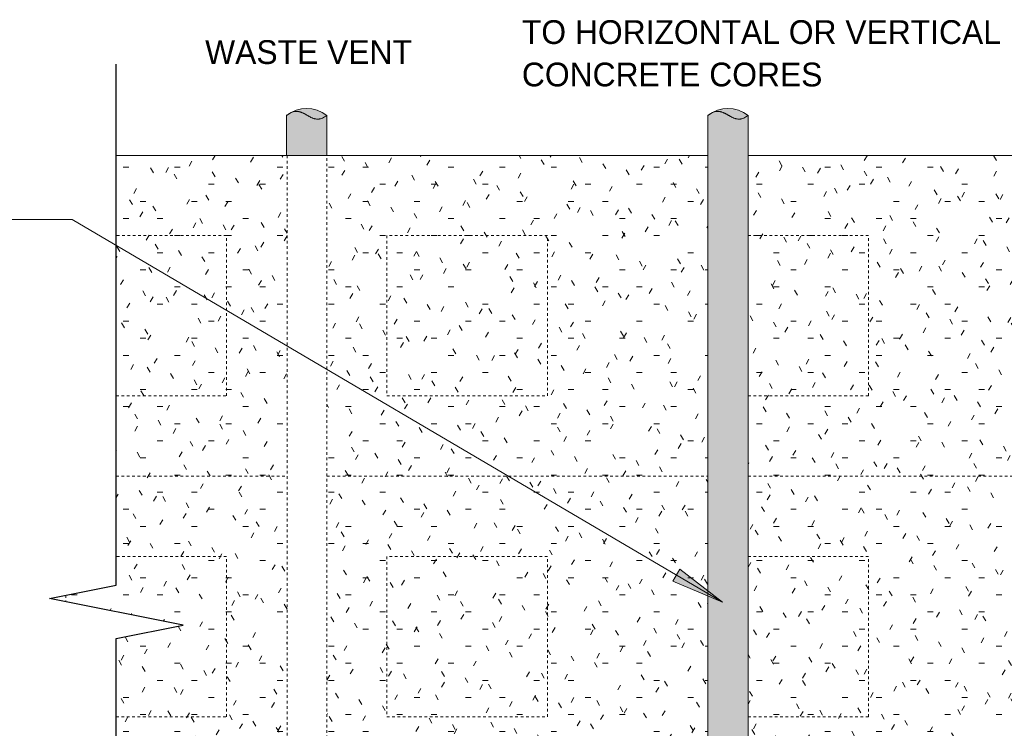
# Model space of a CAD drawing. Header units: inches. Extents: x 0 to 1121, y -57 to 386.
# Tile 11 of 24: x 361 to 398, y 293 to 319. Entities that reach past the tile are written whole.
import ezdxf

# ---------------------------------------------------------------- set-up
doc = ezdxf.new("R2010")
doc.units = ezdxf.units.IN
doc.header["$MEASUREMENT"] = 0
doc.linetypes.add('DASH 1_32', pattern=[0.0625, 0.03125, -0.03125])
doc.linetypes.add('Hidden 1_16_', pattern=[0.09375, 0.0625, -0.03125])
for name, color, linetype, lineweight in [('A-ANNO-TEXT', 2, 'Continuous', 9), ('A-DETL', 5, 'Continuous', 9), ('A-DETL-GENF', 3, 'Continuous', 9)]:
    doc.layers.add(name, color=color, linetype=linetype, lineweight=lineweight)
pattern_1 = [(0, (404.174, 0), (2.56, 0.64), [0.211, -1.709, 0.211, -1.709, -10.24]), (0, (404.174, 0), (2.56, 0.64), [-3.84, 0.211, -3.629, 0.211, -1.709, -4.48]), (0, (404.174, 0), (2.56, 0.64), [-9.6, 0.211, -1.069, 0.211, -2.989]), (120, (405.134, 0.32), (-1.8342563, 1.897025), [0.211, -1.709, 0.211, -1.709, -10.24]), (120, (405.134, 0.32), (-1.8342563, 1.897025), [-3.84, 0.211, -3.629, 0.211, -1.709, -4.48]), (120, (405.134, 0.32), (-1.8342563, 1.897025), [-9.6, 0.211, -1.069, 0.211, -2.989]), (240, (405.454, 1.6), (-0.7257437, -2.537025), [0.211, -1.709, 0.211, -1.709, -10.24]), (240, (405.454, 1.6), (-0.7257437, -2.537025), [-3.84, 0.211, -3.629, 0.211, -1.709, -4.48]), (240, (405.454, 1.6), (-0.7257437, -2.537025), [-9.6, 0.211, -1.069, 0.211, -2.989])]

# ---------------------------------------------------------------- blocks, each defined once
blk = doc.blocks.new('Break Line2 - B_ ICCF WALL1')
at = {"layer": 'A-DETL-GENF', "lineweight": 30}
for p, q in [((0.5, 2.5), (-0.5, -2.5)), ((1, 0), (0.5, 2.5)), ((-1, 0), (-20.492, 0)), ((-0.5, -2.5), (-1, 0)), ((21.306, 0), (1, 0))]:
    blk.add_line(p, q, dxfattribs=at)

msp = doc.modelspace()

# ---------------------------------------------------------------- hatches: boundary and pattern name
at = {"layer": 'A-ANNO-TEXT'}
msp.add_hatch(color=7, dxfattribs=at).paths.add_polyline_path([(385.95317054, 298.56704151), (385.68592189, 298.1132836), (387.54286298, 297.32518505)], flags=0)
at = {"layer": 'A-DETL-GENF'}
h = msp.add_hatch(color=250, dxfattribs=at)
edge = h.paths.add_edge_path(flags=0)
edge.add_line((371.25176155, 314.0413794), (372.75176155, 314.0413794))
edge.add_line((372.75176155, 314.0413794), (372.75176155, 315.5413794))
edge.add_spline(control_points=[(372.75176155, 315.5413794), (372.73231337, 315.52609776), (372.70209541, 315.5045003), (372.66035466, 315.47801064), (372.62807615, 315.45979939), (372.59481491, 315.44350691), (372.56055913, 315.42938668), (372.5253268, 315.41794896), (372.477342, 315.40633861), (372.41570313, 315.39975763), (372.35388546, 315.40395626), (372.30535079, 315.41315132), (372.26948506, 315.42255711), (372.24013077, 315.43226744), (372.21703871, 315.44109121), (372.19983637, 315.44802088), (372.1828009, 315.45534517), (372.16596299, 315.46312693), (372.14927111, 315.47122961), (372.13267284, 315.47951512), (372.11620667, 315.488055), (372.09990647, 315.49691093), (372.08370043, 315.50594386), (372.06751758, 315.51501649), (372.05139113, 315.52418616), (372.03003184, 315.53665857), (372.00331476, 315.5522206), (371.9712345, 315.57085555), (371.94435563, 315.58613495), (371.92262896, 315.59795443), (371.90629646, 315.60675147), (371.88984829, 315.61532132), (371.8732187, 315.62352614), (371.85644286, 315.63143302), (371.83394902, 315.64168614), (371.81108246, 315.65110751), (371.78782918, 315.65949165), (371.76441095, 315.66738134), (371.73465085, 315.67575856), (371.69832713, 315.68321185), (371.64930765, 315.68954145), (371.58726357, 315.6896389), (371.52612672, 315.67923479), (371.47869432, 315.66531674), (371.44389879, 315.65250764), (371.40997566, 315.63754486), (371.37692, 315.62080607), (371.34462583, 315.60262065), (371.30256712, 315.57663919), (371.27178411, 315.55590032), (371.25176155, 315.5413794)], knot_values=[0, 0, 0, 0, 0.0742013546, 0.1112689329, 0.148282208, 0.1853231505, 0.2223151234, 0.2593430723, 0.2963351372, 0.3702901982, 0.4442772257, 0.4812997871, 0.5183777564, 0.5554302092, 0.5739921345, 0.5925336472, 0.6110638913, 0.6296153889, 0.6481756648, 0.6667260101, 0.6852681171, 0.7038192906, 0.7223753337, 0.7409282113, 0.7594769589, 0.7780277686, 0.8151301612, 0.8522337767, 0.8893282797, 0.9078786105, 0.9264332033, 0.9449809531, 0.963515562, 0.9820596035, 1.0006163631, 1.0376756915, 1.0562071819, 1.0747656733, 1.111803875, 1.1488742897, 1.1859076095, 1.2599567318, 1.3340305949, 1.3710747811, 1.4081540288, 1.4451822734, 1.4822414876, 1.5192689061, 1.5563332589, 1.6305346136, 1.6305346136, 1.6305346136, 1.6305346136], degree=3, periodic=0)
edge.add_line((371.25176155, 315.5413794), (371.25176155, 314.0413794))
h = msp.add_hatch(color=253, dxfattribs=at)
edge = h.paths.add_edge_path(flags=0)
edge.add_spline(control_points=[(371.42392464, 315.64029195), (371.48597659, 315.67287677), (371.61527672, 315.72812543), (371.88790873, 315.79312163), (372.19716964, 315.78788348), (372.51198611, 315.69141726), (372.67589182, 315.59671963), (372.75176155, 315.5413794)], knot_values=[0, 0, 0, 0, 0.2102615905, 0.4194170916, 0.8378220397, 1.118391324, 1.400116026, 1.400116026, 1.400116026, 1.400116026], degree=3, periodic=0)
edge.add_spline(control_points=[(372.75176155, 315.5413794), (372.732938, 315.52668323), (372.70377359, 315.50582928), (372.66358661, 315.48008581), (372.6377569, 315.4651977), (372.61658693, 315.45424438), (372.59518512, 315.4437594), (372.56777455, 315.4320129), (372.533975, 315.42029643), (372.48788558, 315.40804781), (372.42856081, 315.40007348), (372.36875958, 315.40231155), (372.32164776, 315.40977619), (372.28676488, 315.41781549), (372.25248014, 315.42815752), (372.21882864, 315.44038047), (372.18579697, 315.45422803), (372.15335705, 315.4693964), (372.12141072, 315.48559931), (372.08989077, 315.50260994), (372.05867123, 315.52017572), (372.02764997, 315.53808704), (371.99670555, 315.5561334), (371.9657094, 315.57409389), (371.93970919, 315.58876426), (371.91881031, 315.6003216), (371.90298542, 315.60871029), (371.88705975, 315.6169121), (371.87106239, 315.62497994), (371.85493137, 315.63276756), (371.83860124, 315.64012175), (371.82210694, 315.6471131), (371.79996796, 315.65607042), (371.77179972, 315.66602278), (371.73729236, 315.67567696), (371.69056335, 315.68543744), (371.63092547, 315.69088998), (371.53569679, 315.68440353), (371.46612816, 315.66213847), (371.42392464, 315.64029195)], knot_values=[0, 0, 0, 0, 0.0716430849, 0.1074253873, 0.1431592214, 0.1610291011, 0.1789255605, 0.214649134, 0.2504146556, 0.2861486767, 0.3575958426, 0.429053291, 0.4648004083, 0.5005922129, 0.5363570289, 0.5721659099, 0.607952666, 0.6437716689, 0.6795759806, 0.7153993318, 0.7512148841, 0.7870385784, 0.8228608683, 0.8586817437, 0.8945085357, 0.912419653, 0.9303250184, 0.9482384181, 0.9661599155, 0.9840738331, 1.0019709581, 1.0198828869, 1.0378155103, 1.0736139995, 1.1094409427, 1.1452284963, 1.2167407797, 1.2882273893, 1.4307955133, 1.4307955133, 1.4307955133, 1.4307955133], degree=3, periodic=0)
h = msp.add_hatch(color=250, dxfattribs=at)
edge = h.paths.add_edge_path(flags=0)
edge.add_line((387.00176155, 314.0413794), (388.50176155, 314.0413794))
edge.add_line((388.50176155, 314.0413794), (388.50176155, 315.5413794))
edge.add_spline(control_points=[(388.50176155, 315.5413794), (388.48231337, 315.52609776), (388.45209541, 315.5045003), (388.41035466, 315.47801064), (388.37807615, 315.45979939), (388.34481491, 315.44350691), (388.31055913, 315.42938668), (388.2753268, 315.41794896), (388.227342, 315.40633861), (388.16570313, 315.39975763), (388.10388546, 315.40395626), (388.05535079, 315.41315132), (388.01948506, 315.42255711), (387.99013077, 315.43226744), (387.96703871, 315.44109121), (387.94983637, 315.44802088), (387.9328009, 315.45534517), (387.91596299, 315.46312693), (387.89927111, 315.47122961), (387.88267284, 315.47951512), (387.86620667, 315.488055), (387.84990647, 315.49691093), (387.83370043, 315.50594386), (387.81751758, 315.51501649), (387.80139113, 315.52418616), (387.78003184, 315.53665857), (387.75331476, 315.5522206), (387.7212345, 315.57085555), (387.69435563, 315.58613495), (387.67262896, 315.59795443), (387.65629646, 315.60675147), (387.63984829, 315.61532132), (387.6232187, 315.62352614), (387.60644286, 315.63143302), (387.58394902, 315.64168614), (387.56108246, 315.65110751), (387.53782918, 315.65949165), (387.51441095, 315.66738134), (387.48465085, 315.67575856), (387.44832713, 315.68321185), (387.39930765, 315.68954145), (387.33726357, 315.6896389), (387.27612672, 315.67923479), (387.22869432, 315.66531674), (387.19389879, 315.65250764), (387.15997566, 315.63754486), (387.12692, 315.62080607), (387.09462583, 315.60262065), (387.05256712, 315.57663919), (387.02178411, 315.55590032), (387.00176155, 315.5413794)], knot_values=[0, 0, 0, 0, 0.0742013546, 0.1112689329, 0.148282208, 0.1853231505, 0.2223151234, 0.2593430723, 0.2963351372, 0.3702901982, 0.4442772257, 0.4812997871, 0.5183777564, 0.5554302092, 0.5739921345, 0.5925336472, 0.6110638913, 0.6296153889, 0.6481756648, 0.6667260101, 0.6852681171, 0.7038192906, 0.7223753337, 0.7409282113, 0.7594769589, 0.7780277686, 0.8151301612, 0.8522337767, 0.8893282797, 0.9078786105, 0.9264332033, 0.9449809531, 0.963515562, 0.9820596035, 1.0006163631, 1.0376756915, 1.0562071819, 1.0747656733, 1.111803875, 1.1488742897, 1.1859076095, 1.2599567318, 1.3340305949, 1.3710747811, 1.4081540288, 1.4451822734, 1.4822414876, 1.5192689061, 1.5563332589, 1.6305346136, 1.6305346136, 1.6305346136, 1.6305346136], degree=3, periodic=0)
edge.add_line((387.00176155, 315.5413794), (387.00176155, 314.0413794))
h = msp.add_hatch(color=253, dxfattribs=at)
edge = h.paths.add_edge_path(flags=0)
edge.add_spline(control_points=[(387.17392464, 315.64029195), (387.23597659, 315.67287677), (387.36527672, 315.72812543), (387.63790873, 315.79312163), (387.94716964, 315.78788348), (388.26198611, 315.69141726), (388.42589182, 315.59671963), (388.50176155, 315.5413794)], knot_values=[0, 0, 0, 0, 0.2102615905, 0.4194170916, 0.8378220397, 1.118391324, 1.400116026, 1.400116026, 1.400116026, 1.400116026], degree=3, periodic=0)
edge.add_spline(control_points=[(388.50176155, 315.5413794), (388.482938, 315.52668323), (388.45377359, 315.50582928), (388.41358661, 315.48008581), (388.3877569, 315.4651977), (388.36658693, 315.45424438), (388.34518512, 315.4437594), (388.31777455, 315.4320129), (388.283975, 315.42029643), (388.23788558, 315.40804781), (388.17856081, 315.40007348), (388.11875958, 315.40231155), (388.07164776, 315.40977619), (388.03676488, 315.41781549), (388.00248014, 315.42815752), (387.96882864, 315.44038047), (387.93579697, 315.45422803), (387.90335705, 315.4693964), (387.87141072, 315.48559931), (387.83989077, 315.50260994), (387.80867123, 315.52017572), (387.77764997, 315.53808704), (387.74670555, 315.5561334), (387.7157094, 315.57409389), (387.68970919, 315.58876426), (387.66881031, 315.6003216), (387.65298542, 315.60871029), (387.63705975, 315.6169121), (387.62106239, 315.62497994), (387.60493137, 315.63276756), (387.58860124, 315.64012175), (387.57210694, 315.6471131), (387.54996796, 315.65607042), (387.52179972, 315.66602278), (387.48729236, 315.67567696), (387.44056335, 315.68543744), (387.38092547, 315.69088998), (387.28569679, 315.68440353), (387.21612816, 315.66213847), (387.17392464, 315.64029195)], knot_values=[0, 0, 0, 0, 0.0716430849, 0.1074253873, 0.1431592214, 0.1610291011, 0.1789255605, 0.214649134, 0.2504146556, 0.2861486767, 0.3575958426, 0.429053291, 0.4648004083, 0.5005922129, 0.5363570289, 0.5721659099, 0.607952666, 0.6437716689, 0.6795759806, 0.7153993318, 0.7512148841, 0.7870385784, 0.8228608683, 0.8586817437, 0.8945085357, 0.912419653, 0.9303250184, 0.9482384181, 0.9661599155, 0.9840738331, 1.0019709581, 1.0198828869, 1.0378155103, 1.0736139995, 1.1094409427, 1.1452284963, 1.2167407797, 1.2882273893, 1.4307955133, 1.4307955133, 1.4307955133, 1.4307955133], degree=3, periodic=0)
h = msp.add_hatch(dxfattribs=at)
h.set_pattern_fill('FP3_14', style=0, pattern_type=2)
h.set_pattern_definition(pattern_1)
edge = h.paths.add_edge_path(flags=0)
edge.add_line((369.99395159, 288.49399902), (369.99395159, 288.85882059))
edge.add_arc((370.24395159, 288.85882059), 0.25, 180, 360)
edge.add_line((370.49395159, 288.85882059), (370.49395159, 288.49399902))
edge.add_line((370.49395159, 288.49399902), (370.46270159, 288.49399902))
edge.add_line((370.46270159, 288.49399902), (370.46270159, 278.0413794))
edge.add_line((370.46270159, 278.0413794), (371.27245411, 278.0413794))
edge.add_line((371.27245411, 278.0413794), (371.27245411, 314.0413794))
edge.add_line((371.27245411, 314.0413794), (364.88238089, 314.0413794))
edge.add_line((364.88238089, 314.0413794), (364.88238089, 297.96502511))
edge.add_line((364.88238089, 297.96502511), (362.38238089, 297.46502511))
edge.add_line((362.38238089, 297.46502511), (367.38238089, 296.46502511))
edge.add_line((367.38238089, 296.46502511), (364.88238089, 295.96502511))
edge.add_line((364.88238089, 295.96502511), (364.88238089, 278.0413794))
edge.add_line((364.88238089, 278.0413794), (370.02520159, 278.0413794))
edge.add_line((370.02520159, 278.0413794), (370.02520159, 288.49399902))
edge.add_line((370.02520159, 288.49399902), (369.99395159, 288.49399902))
h = msp.add_hatch(dxfattribs=at)
h.set_pattern_fill('FP3_14', style=0, pattern_type=2)
h.set_pattern_definition(pattern_1)
edge = h.paths.add_edge_path(flags=0)
edge.add_line((373.5095715, 288.49399902), (373.5095715, 288.85882059))
edge.add_arc((373.7595715, 288.85882059), 0.25, 180, 360)
edge.add_line((374.0095715, 288.85882059), (374.0095715, 288.49399902))
edge.add_line((374.0095715, 288.49399902), (373.9783215, 288.49399902))
edge.add_line((373.9783215, 288.49399902), (373.9783215, 278.0413794))
edge.add_line((373.9783215, 278.0413794), (385.77520159, 278.0413794))
edge.add_line((385.77520159, 278.0413794), (385.77520159, 281.66821755))
edge.add_line((385.77520159, 281.66821755), (384.55168768, 281.66821755))
edge.add_line((384.55168768, 281.66821755), (384.55168768, 283.20244857))
edge.add_line((384.55168768, 283.20244857), (385.77520159, 283.20244857))
edge.add_line((385.77520159, 283.20244857), (385.77520159, 287.41821755))
edge.add_line((385.77520159, 287.41821755), (384.55168768, 287.41821755))
edge.add_line((384.55168768, 287.41821755), (384.55168768, 288.95244857))
edge.add_line((384.55168768, 288.95244857), (385.77231102, 288.95244857))
edge.add_spline(control_points=[(385.77231102, 288.95244857), (385.78705064, 288.988275), (385.82250454, 289.03797154), (385.88732918, 289.08205671), (385.93358513, 289.09969157), (385.97220896, 289.10721178), (386.00176155, 289.10944163), (386.03131413, 289.10721178), (386.06993796, 289.09969157), (386.11619392, 289.08205671), (386.18101855, 289.03797154), (386.21647245, 288.988275), (386.23121207, 288.95244857)], knot_values=[0, 0, 0, 0, 0.1162200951, 0.1748574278, 0.2336411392, 0.2631974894, 0.2927271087, 0.3222567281, 0.3518130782, 0.4105967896, 0.4692341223, 0.5854542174, 0.5854542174, 0.5854542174, 0.5854542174], degree=3, periodic=0)
edge.add_line((386.23121207, 288.95244857), (387.00176155, 288.95244857))
edge.add_line((387.00176155, 288.95244857), (387.00176155, 314.0413794))
edge.add_line((387.00176155, 314.0413794), (372.75176155, 314.0413794))
edge.add_line((372.75176155, 314.0413794), (372.75176155, 278.0413794))
edge.add_line((372.75176155, 278.0413794), (373.5408215, 278.0413794))
edge.add_line((373.5408215, 278.0413794), (373.5408215, 288.49399902))
edge.add_line((373.5408215, 288.49399902), (373.5095715, 288.49399902))
msp.add_hatch(color=250, dxfattribs=at).paths.add_polyline_path([(388.50176155, 314.0413794), (387.00176155, 314.0413794), (387.00176155, 288.32744857), (388.50176155, 288.32744857)], flags=0)
h = msp.add_hatch(dxfattribs=at)
h.set_pattern_fill('FP3_14', style=0, pattern_type=2)
h.set_pattern_definition(pattern_1)
edge = h.paths.add_edge_path(flags=0)
edge.add_line((407.27245411, 278.0413794), (407.27245411, 314.0413794))
edge.add_line((407.27245411, 314.0413794), (388.50176155, 314.0413794))
edge.add_line((388.50176155, 314.0413794), (388.50176155, 288.95244857))
edge.add_line((388.50176155, 288.95244857), (389.27231102, 288.95244857))
edge.add_spline(control_points=[(389.27231102, 288.95244857), (389.28705064, 288.988275), (389.32250454, 289.03797154), (389.38732918, 289.08205671), (389.43358513, 289.09969157), (389.47220896, 289.10721178), (389.50176155, 289.10944163), (389.53131413, 289.10721178), (389.56993796, 289.09969157), (389.61619392, 289.08205671), (389.68101855, 289.03797154), (389.71647245, 288.988275), (389.73121207, 288.95244857)], knot_values=[0, 0, 0, 0, 0.1162200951, 0.1748574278, 0.2336411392, 0.2631974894, 0.2927271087, 0.3222567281, 0.3518130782, 0.4105967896, 0.4692341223, 0.5854542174, 0.5854542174, 0.5854542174, 0.5854542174], degree=3, periodic=0)
edge.add_line((389.73121207, 288.95244857), (390.7804219, 288.95244857))
edge.add_line((390.7804219, 288.95244857), (390.7804219, 287.41821755))
edge.add_line((390.7804219, 287.41821755), (389.7283215, 287.41821755))
edge.add_line((389.7283215, 287.41821755), (389.7283215, 283.20244857))
edge.add_line((389.7283215, 283.20244857), (390.7804219, 283.20244857))
edge.add_line((390.7804219, 283.20244857), (390.7804219, 281.66821755))
edge.add_line((390.7804219, 281.66821755), (389.7283215, 281.66821755))
edge.add_line((389.7283215, 281.66821755), (389.7283215, 278.0413794))
edge.add_line((389.7283215, 278.0413794), (399.86895159, 278.0413794))
edge.add_line((399.86895159, 278.0413794), (399.86895159, 288.860677))
edge.add_arc((400.24395159, 288.860677), 0.375, 0, 180, ccw=False)
edge.add_line((400.61895159, 288.860677), (400.61895159, 278.0413794))
edge.add_line((400.61895159, 278.0413794), (403.3845715, 278.0413794))
edge.add_line((403.3845715, 278.0413794), (403.3845715, 288.860677))
edge.add_arc((403.7595715, 288.860677), 0.375, 0, 180, ccw=False)
edge.add_line((404.1345715, 288.860677), (404.1345715, 278.0413794))
edge.add_line((404.1345715, 278.0413794), (407.27245411, 278.0413794))

# ---------------------------------------------------------------- linework, layer by layer
at = {"layer": 'A-ANNO-TEXT', "color": 7}
for p, q in [((362.74250296, 311.64416889), (357.88380734, 311.64416889)), ((363.23085146, 311.64416889), (362.74250296, 311.64416889)), ((387.54286298, 297.32518505), (363.23085146, 311.64416889)), ((385.95317054, 298.56704151), (385.68592189, 298.1132836)), ((387.54286298, 297.32518505), (385.95317054, 298.56704151)), ((385.68592189, 298.1132836), (387.54286298, 297.32518505))]:
    msp.add_line(p, q, dxfattribs=at)
at = {"layer": 'A-DETL'}
for p, q in [((371.25176155, 315.5413794), (371.25176155, 314.0413794)), ((372.75176155, 314.0413794), (372.75176155, 315.5413794)), ((387.00176155, 315.5413794), (387.00176155, 314.0413794)), ((388.50176155, 314.0413794), (388.50176155, 315.5413794)), ((371.25176155, 314.0413794), (364.88238089, 314.0413794)), ((371.25176155, 314.0413794), (372.75176155, 314.0413794)), ((387.00176155, 314.0413794), (372.75176155, 314.0413794)), ((387.00176155, 314.0413794), (387.00176155, 288.32744857)), ((407.25176155, 314.0413794), (388.50176155, 314.0413794)), ((388.50176155, 288.32744857), (388.50176155, 314.0413794))]:
    msp.add_line(p, q, dxfattribs=at)
at = {"layer": 'A-DETL', "linetype": 'Hidden 1_16_'}
for p, q in [((364.88238089, 314.0413794), (371.25176155, 314.0413794)), ((372.75176155, 314.0413794), (387.00176155, 314.0413794)), ((388.50176155, 314.0413794), (408.00176155, 314.0413794)), ((369.00176155, 311.0413794), (364.88238089, 311.0413794)), ((369.00176155, 305.0413794), (369.00176155, 311.0413794)), ((375.00176155, 311.0413794), (375.00176155, 305.0413794)), ((381.00176155, 311.0413794), (375.00176155, 311.0413794)), ((381.00176155, 305.0413794), (381.00176155, 311.0413794)), ((393.00176155, 311.0413794), (388.50176155, 311.0413794)), ((393.00176155, 305.0413794), (393.00176155, 311.0413794)), ((364.88238089, 305.0413794), (369.00176155, 305.0413794)), ((375.00176155, 305.0413794), (381.00176155, 305.0413794)), ((388.50176155, 305.0413794), (393.00176155, 305.0413794)), ((364.88238089, 302.0413794), (371.27245411, 302.0413794)), ((372.75176155, 302.0413794), (387.00176155, 302.0413794)), ((388.50176155, 302.0413794), (407.27245411, 302.0413794)), ((369.00176155, 299.0413794), (364.88238089, 299.0413794)), ((369.00176155, 293.0413794), (369.00176155, 299.0413794)), ((375.00176155, 299.0413794), (375.00176155, 293.0413794)), ((381.00176155, 299.0413794), (375.00176155, 299.0413794)), ((381.00176155, 293.0413794), (381.00176155, 299.0413794)), ((393.00176155, 299.0413794), (388.50176155, 299.0413794)), ((393.00176155, 293.0413794), (393.00176155, 299.0413794)), ((363.00176155, 297.58890124), (363.00176155, 297.34114898)), ((364.88238089, 293.0413794), (369.00176155, 293.0413794)), ((375.00176155, 293.0413794), (381.00176155, 293.0413794)), ((388.50176155, 293.0413794), (393.00176155, 293.0413794))]:
    msp.add_line(p, q, dxfattribs=at)
at = {"layer": 'A-DETL', "linetype": 'DASH 1_32'}
for p, q in [((371.27245411, 314.0413794), (371.27245411, 278.04037801)), ((372.75176155, 278.04037801), (372.75176155, 314.0413794)), ((364.88238089, 302.0413794), (371.27245411, 302.0413794)), ((372.75176155, 302.0413794), (387.00176155, 302.0413794)), ((388.50176155, 302.0413794), (407.27245411, 302.0413794))]:
    msp.add_line(p, q, dxfattribs=at)
at = {"layer": 'A-DETL'}
for centre in [(372.00176155, 314.55858094), (372.00176155, 314.55858094), (387.75176155, 314.55858094), (387.75176155, 314.55858094)]:
    msp.add_arc(centre, 1.23628185, 52.65177114, 127.34822886, dxfattribs=at)
at = {"layer": 'A-DETL', "start_tangent": (-0.7793027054, -0.6266476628), "end_tangent": (-0.8003576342, -0.5995228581)}
for points in [[(372.75176155, 315.5413794), (372.6706625, 315.48305813), (372.59338267, 315.44159108), (372.51957265, 315.41528312), (372.48385962, 315.40728407), (372.44888301, 315.40243913), (372.41459914, 315.40053641), (372.38096434, 315.40136401), (372.34793493, 315.40471005), (372.31546723, 315.41036264), (372.28351756, 315.41810989), (372.25204225, 315.4277399), (372.22099762, 315.4390408), (372.19033999, 315.45180069), (372.16002569, 315.46580768), (372.13001104, 315.48084988), (372.10025237, 315.4967154), (372.07070597, 315.51319236), (372.04133238, 315.53006885), (372.01207517, 315.54713302), (371.98289246, 315.56417299), (371.95370106, 315.580977), (371.92442965, 315.59733328), (371.89500073, 315.61303005), (371.86533835, 315.62785555), (371.83536656, 315.64159801), (371.80500941, 315.65404565), (371.77419094, 315.66498671), (371.7428352, 315.67420943), (371.71086625, 315.68150201), (371.67820813, 315.68665271), (371.64478489, 315.68944975), (371.61052058, 315.68968135), (371.57533924, 315.68713576), (371.50192169, 315.67286589), (371.42392464, 315.64494597), (371.34074046, 315.60168186), (371.25176155, 315.5413794)], [(388.50176155, 315.5413794), (388.4206625, 315.48305813), (388.34338267, 315.44159108), (388.26957265, 315.41528312), (388.23385962, 315.40728407), (388.19888301, 315.40243913), (388.16459914, 315.40053641), (388.13096434, 315.40136401), (388.09793493, 315.40471005), (388.06546723, 315.41036264), (388.03351756, 315.41810989), (388.00204225, 315.4277399), (387.97099762, 315.4390408), (387.94033999, 315.45180069), (387.91002569, 315.46580768), (387.88001104, 315.48084988), (387.85025237, 315.4967154), (387.82070597, 315.51319236), (387.79133238, 315.53006885), (387.76207517, 315.54713302), (387.73289246, 315.56417299), (387.70370106, 315.580977), (387.67442965, 315.59733328), (387.64500073, 315.61303005), (387.61533835, 315.62785555), (387.58536656, 315.64159801), (387.55500941, 315.65404565), (387.52419094, 315.66498671), (387.4928352, 315.67420943), (387.46086625, 315.68150201), (387.42820813, 315.68665271), (387.39478489, 315.68944975), (387.36052058, 315.68968135), (387.32533924, 315.68713576), (387.25192169, 315.67286589), (387.17392464, 315.64494597), (387.09074046, 315.60168186), (387.00176155, 315.5413794)]]:
    msp.add_spline(points, degree=3, dxfattribs=at)

# ---------------------------------------------------------------- block references
at = {"layer": 'A-DETL-GENF', "rotation": 269.9999999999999}
msp.add_blockref('Break Line2 - B_ ICCF WALL1', (364.88238089, 296.96502511), dxfattribs=at)

# ---------------------------------------------------------------- texts
at = {"layer": 'A-ANNO-TEXT', "color": 7, "char_height": 0.8894080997, "line_spacing_factor": 1.070803}
for s, insert, width, attachment_point in [('\\fStylus BT|b0|i0|c0|p34|;SECURE MOUNTING BRACKETS\\PTO HORIZONTAL OR VERTICAL\\PCONCRETE CORES', (380.04805697, 320.68930974), 21.948, 1), ('\\fStylus BT|b0|i0|c0|p34|;WASTE VENT', (372.0704415, 318.3532869), 8.976, 2)]:
    msp.add_mtext(s, dxfattribs=dict(at, insert=insert, width=width, attachment_point=attachment_point))

doc.saveas('drawing.dxf')
